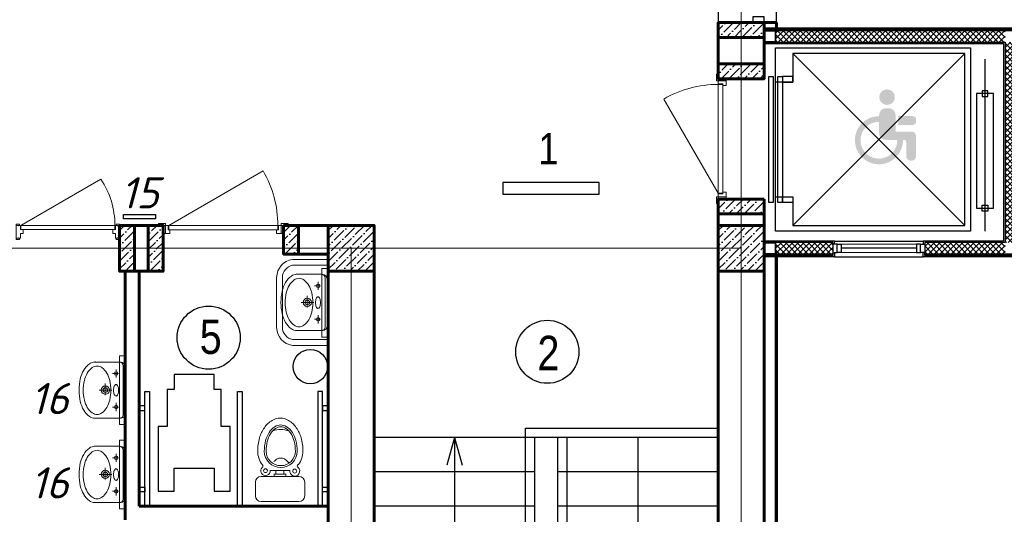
# Model space of a CAD drawing. Header units: millimetres. Extents: x -257011 to 237647566, y 2784933 to 6706507.
# Tile 172 of 256: x 9666573 to 9675157, y 5112970 to 5117287. Entities that reach past the tile are written whole.
import ezdxf

# ---------------------------------------------------------------- set-up
doc = ezdxf.new("R2010")
doc.units = ezdxf.units.MM
doc.header["$LTSCALE"] = 1000
doc.linetypes.add('ACAD_ISO10W100', pattern=[18, 12, -3, 0, -3])
doc.linetypes.add('штриховая', pattern=[0.75, 0.5, -0.25])
for name, color, linetype, lineweight in [('Doors', 86, 'Continuous', 13), ('expl', 234, 'Continuous', 13), ('инвалиды', 250, 'Continuous', 40), ('Калонны', 20, 'Continuous', 25), ('Метал', 157, 'Continuous', 30), ('Окна', 170, 'Continuous', 13), ('Размеры', 251, 'Continuous', 18), ('сантехника', 252, 'Continuous', 0)]:
    doc.layers.add(name, color=color, linetype=linetype, lineweight=lineweight)
doc.styles.get("Standard").update_dxf_attribs({"font": 'ARIALN.TTF'})
doc.linetypes.add('FENCELINE1', pattern='A,6.35,-2.54,[133,ltypeshp.shx,S=2.54,R=0,X=-2.54,Y=0],-2.54,25.4', length=36.83)

# ---------------------------------------------------------------- blocks, each defined once
blk = doc.blocks.new('Раковина')
at = {"layer": 'сантехника'}
for p, q in [((-272.7, -142), (-272.7, 108.5)), ((272.7, 108.5), (272.7, -142)), ((49.5, 1.4), (-63, 1.4)), ((0, -61.3), (0, 61.3)), ((-161, -127), (-161, -69.9)), ((164.1, -127), (164.1, -69.9)), ((-239.8, -172), (0, -172)), ((-121.4, -104.1), (-200.6, -104.1)), ((239.8, -172), (0, -172)), ((203.6, -104.1), (124.5, -104.1)), ((0, -192), (-222.7, -192)), ((222.7, -192), (0, -192))]:
    blk.add_line(p, q, dxfattribs=at)
for centre, radius in [((0, 1.4), 39.9), ((0, 1.4), 22.4), ((-161, -104.1), 17.1), ((164.1, -104.1), 17.1)]:
    blk.add_circle(centre, radius, dxfattribs=at)
for centre, radius, start, end in [((-95.9, 39.7), 197.4, 119.66302, 143.97221), ((-39.1, -60), 312.1, 103.2739, 119.66302), ((-30.9, -59.3), 270.9, 103.2739, 119.66302), ((-1.8, -218.2), 474.6, 90, 103.2739), ((1.5, -196.6), 412, 90, 103.2739), ((-1.8, -218.2), 474.6, 89.78551, 90), ((1.8, -218.2), 474.6, 90, 90.21449), ((1.5, -196.6), 412, 76.7261, 90), ((1.8, -218.2), 474.6, 76.7261, 90), ((33.9, -59.3), 270.9, 60.33698, 76.7261), ((39.1, -60), 312.1, 60.33698, 76.7261), ((95.9, 39.7), 197.4, 36.02779, 60.33698), ((-181.5, 102), 91.5, 143.97221, 180), ((-181.5, 102), 91.5, 180, 184.11956), ((-154.5, 81.3), 79.4, 143.97221, 180), ((-80.1, 27.3), 171.3, 119.66302, 143.97221), ((83.2, 27.3), 171.3, 36.02779, 60.33698), ((157.6, 81.3), 79.4, 0, 36.02779), ((181.5, 102), 91.5, 0, 36.02779), ((181.5, 102), 91.5, 355.88044, 0), ((-154.5, 81.3), 79.4, 180, 216.02779), ((-80.1, 135.4), 171.3, 216.02779, 240.33698), ((83.2, 135.4), 171.3, 299.66302, 323.97221), ((157.6, 81.3), 79.4, 323.97221, 0), ((-30.9, 221.9), 270.9, 240.33698, 256.7261), ((1.5, 359.2), 412, 256.7261, 270), ((-43.2, -102.7), 11.5, 136.14298, 180), ((-22.1, -123.1), 40.8, 113.31982, 136.14298), ((-7.8, -156), 76.8, 100.12395, 113.31982), ((1.5, -208.6), 130.2, 90, 100.12395), ((1.5, 359.2), 412, 270, 283.2739), ((1.5, -208.6), 130.2, 79.87605, 90), ((10.9, -156), 76.8, 66.68018, 79.87605), ((25.2, -123.1), 40.8, 43.85702, 66.68018), ((46.3, -102.7), 11.5, 0, 43.85702), ((33.9, 221.9), 270.9, 283.2739, 299.66302), ((-235.8, -135.2), 37.1, 180, 270), ((-222.7, -142), 50, 180, 270), ((-43.2, -102.7), 11.5, 180, 223.85702), ((-22.1, -82.4), 40.8, 223.85702, 246.68018), ((-7.8, -49.4), 76.8, 246.68018, 259.87605), ((1.5, 3.2), 130.2, 259.87605, 270), ((1.5, 3.2), 130.2, 270, 280.12395), ((10.9, -49.4), 76.8, 280.12395, 293.31982), ((25.2, -82.4), 40.8, 293.31982, 316.14298), ((46.3, -102.7), 11.5, 316.14298, 0), ((222.7, -142), 50, 270, 0), ((235.8, -135.2), 37.1, 270, 0)]:
    blk.add_arc(centre, radius, start, end, dxfattribs=at)
blk = doc.blocks.new('iuluiluiiul')
at = {"layer": 'Doors'}
blk.add_line((1534768.5, 1631198.4), (1533945.7, 1630723.4), dxfattribs=at)
for points in [[(1533768.5, 1631268.4), (1533788.5, 1631268.4), (1533788.5, 1631198.4), (1533768.5, 1631198.4)], [(1533828.5, 1631238.4), (1533828.5, 1631268.4), (1533788.5, 1631268.4), (1533788.5, 1631198.4), (1533813.5, 1631198.4), (1533813.5, 1631238.4)], [(1534758.5, 1631238.4), (1534758.5, 1631268.4), (1534798.5, 1631268.4), (1534798.5, 1631198.4), (1534773.5, 1631198.4), (1534773.5, 1631238.4)], [(1534818.5, 1631268.4), (1534798.5, 1631268.4), (1534798.5, 1631198.4), (1534818.5, 1631198.4)], [(1533728.5, 1631198.4), (1533788.5, 1631198.4), (1533788.5, 1631183.4), (1533728.5, 1631183.4)], [(1533818.5, 1631238.4), (1534768.5, 1631238.4), (1534768.5, 1631198.4), (1533818.5, 1631198.4)], [(1534798.5, 1631198.4), (1534858.5, 1631198.4), (1534858.5, 1631183.4), (1534798.5, 1631183.4)]]:
    blk.add_lwpolyline(points, close=True, dxfattribs=at)
blk.add_arc((1534768.5, 1631198.4), 950, 180, 210, dxfattribs=at)
blk = doc.blocks.new('iuluiluiliu')
at = {"layer": 'Doors'}
for p, q in [((577356.5, 791372.6), (577356.5, 791341.2)), ((577368.5, 791372.6), (577356.5, 791372.6)), ((577368.5, 791372.6), (577493.5, 791372.6)), ((577368.5, 791372.6), (577368.5, 791355.3)), ((577368.5, 791372.6), (577368.5, 791372.6)), ((577493.5, 791372.6), (577493.5, 791355.3)), ((577493.5, 791372.6), (577493.5, 791355.3)), ((577493.5, 791372.6), (577493.5, 791372.6)), ((577493.5, 791372.6), (577505.5, 791372.6)), ((577505.5, 791372.6), (577505.5, 791341.2)), ((577368.5, 791341.2), (577356.5, 791341.2)), ((577368.5, 791355.3), (577374, 791355.3)), ((577368.5, 791350.5), (577368.5, 791332.6)), ((577368.5, 791350.5), (577374, 791350.5)), ((577368.5, 791332.6), (577408.5, 791332.6)), ((577368.5, 790417.4), (577368.5, 791327.8)), ((577368.5, 791327.8), (577408.5, 791327.8)), ((577374, 791355.3), (577374, 791350.5)), ((577408.5, 791307.5), (577408.5, 791332.6)), ((577408.5, 790412.6), (577408.5, 791307.5)), ((577408.5, 791307.5), (577448.5, 791307.5)), ((577448.5, 791332.6), (577448.5, 791307.5)), ((577448.5, 791332.6), (577493.5, 791332.6)), ((577488, 791355.3), (577488, 791350.5)), ((577493.5, 791355.3), (577488, 791355.3)), ((577493.5, 791350.5), (577488, 791350.5)), ((577493.5, 791350.5), (577493.5, 791332.6)), ((577493.5, 791341.2), (577505.5, 791341.2)), ((577368.5, 790417.4), (576920.8, 791192.9)), ((577368.5, 790417.4), (577408.5, 790417.4)), ((577408.5, 790437.8), (577448.5, 790437.8)), ((577448.5, 790412.6), (577448.5, 790437.8)), ((577356.5, 790372.6), (577356.5, 790404)), ((577368.5, 790404), (577356.5, 790404)), ((577368.5, 790372.6), (577356.5, 790372.6)), ((577368.5, 790412.6), (577408.5, 790412.6)), ((577368.5, 790394.8), (577368.5, 790412.6)), ((577368.5, 790394.8), (577374, 790394.8)), ((577368.5, 790372.6), (577368.5, 790389.9)), ((577368.5, 790389.9), (577374, 790389.9)), ((577368.5, 790372.6), (577493.5, 790372.6)), ((577368.5, 790372.6), (577368.5, 790372.6)), ((577374, 790389.9), (577374, 790394.8)), ((577448.5, 790412.6), (577493.5, 790412.6)), ((577493.5, 790394.8), (577488, 790394.8)), ((577488, 790389.9), (577488, 790394.8)), ((577493.5, 790389.9), (577488, 790389.9)), ((577493.5, 790394.8), (577493.5, 790412.6)), ((577493.5, 790404), (577505.5, 790404)), ((577493.5, 790372.6), (577493.5, 790389.9)), ((577493.5, 790372.6), (577493.5, 790389.9)), ((577493.5, 790372.6), (577493.5, 790372.6)), ((577493.5, 790372.6), (577505.5, 790372.6)), ((577505.5, 790372.6), (577505.5, 790404))]:
    blk.add_line(p, q, dxfattribs=at)
blk.add_arc((577368.5, 790517.4), 810.4, 90, 123.53724, dxfattribs=at)
blk = doc.blocks.new('*U1459')
at = {"layer": 'Окна', "color": 5, "lineweight": 30}
for points in [[(55, 5), (10, 5), (10, 95), (55, 95)], [(55, 5), (100, 5), (100, 95), (55, 95)], [(965, 5), (920, 5), (920, 95), (965, 95)], [(965, 5), (1010, 5), (1010, 95), (965, 95)]]:
    blk.add_lwpolyline(points, close=True, dxfattribs=at)
at = {"layer": 'Окна', "color": 154, "ltscale": 0.5}
blk.add_lwpolyline([(100, 95), (920, 95), (920, 5), (100, 5)], close=True, dxfattribs=at)
at = {"layer": 'Окна', "color": 5, "lineweight": 30}
blk.add_lwpolyline([(100, 50), (920, 50)], dxfattribs=at)
blk = doc.blocks.new('42')
at = {"layer": 'сантехника', "lineweight": 15, "ltscale": 5}
for p, q in [((16810563.9, -7009132.9), (16810563.9, -7008802.9)), ((16810563.9, -7009132.9), (16810563.9, -7008802.9)), ((16810613.9, -7008752.9), (16810733.9, -7008752.9)), ((16810613.9, -7008752.9), (16810733.9, -7008752.9)), ((16810783.9, -7008802.9), (16810783.9, -7009132.9)), ((16810783.9, -7008802.9), (16810783.9, -7009132.9)), ((16810836.8, -7008930.3), (16810836.8, -7008883.1)), ((16810836.8, -7008930.3), (16810836.8, -7008883.1)), ((16810783.9, -7008918.1), (16810804.6, -7008918.1)), ((16810783.9, -7009017.7), (16810783.9, -7008918.1)), ((16810783.9, -7008918.1), (16810804.6, -7008918.1)), ((16810783.9, -7009017.7), (16810783.9, -7008918.1)), ((16810804.6, -7008918.1), (16810804.6, -7008930.3)), ((16810804.6, -7008918.1), (16810804.6, -7008930.3)), ((16810804.6, -7008930.3), (16810836.8, -7008930.3)), ((16810804.6, -7008930.3), (16810804.6, -7009002)), ((16810804.6, -7008930.3), (16810836.8, -7008930.3)), ((16810804.6, -7008930.3), (16810804.6, -7009002)), ((16810836.8, -7009002), (16810836.8, -7008930.3)), ((16810836.8, -7009002), (16810836.8, -7008930.3)), ((16810804.6, -7009017.7), (16810783.9, -7009017.7)), ((16810804.6, -7009017.7), (16810783.9, -7009017.7)), ((16810804.6, -7009002), (16810804.6, -7009017.7)), ((16810838.9, -7009002), (16810804.6, -7009002)), ((16810804.6, -7009002), (16810804.6, -7009017.7)), ((16810838.9, -7009002), (16810804.6, -7009002)), ((16810836.8, -7009053.1), (16810836.8, -7009002)), ((16810836.8, -7009053.1), (16810836.8, -7009002)), ((16810733.9, -7009182.9), (16810613.9, -7009182.9)), ((16810733.9, -7009182.9), (16810613.9, -7009182.9))]:
    blk.add_line(p, q, dxfattribs=at)
for centre, radius in [((16810833.5, -7008841.6), 16.8), ((16810833.5, -7008841.6), 16.8), ((16810829.9, -7009096.1), 17.7), ((16810829.9, -7009096.1), 17.7)]:
    blk.add_circle(centre, radius, dxfattribs=at)
for centre, radius, start, end in [((16810613.9, -7008802.9), 50, 90, 180), ((16810613.9, -7008802.9), 50, 90, 180), ((16810733.9, -7008802.9), 50, 0, 90), ((16810733.9, -7008802.9), 50, 0, 90), ((16810833.5, -7008841.6), 41.7, 46.35612, 274.52336), ((16810833.5, -7008841.6), 41.7, 46.35612, 274.52336), ((16810875.1, -7008804), 14.8, 210.13159, 329.86841), ((16810875.1, -7008804), 14.8, 210.13159, 329.86841), ((16811005, -7008970.5), 197.2, 90, 126.62756), ((16811005, -7008970.5), 197.2, 90, 126.62756), ((16811005, -7008970.5), 197.2, 90, 126.62756), ((16811005, -7008970.5), 197.2, 90, 126.62756), ((16811005, -7009191.7), 418.4, 74.15338, 90), ((16811005, -7009191.7), 418.4, 74.15338, 90), ((16811005, -7009191.7), 418.4, 74.15338, 90), ((16811005, -7009191.7), 418.4, 74.15338, 90), ((16811035.9, -7009082.9), 305.2, 55.5781, 74.15338), ((16811005, -7008974.1), 143.4, 90, 270), ((16811005, -7008974.1), 143.4, 90, 270), ((16811005, -7008974.1), 127.3, 90, 270), ((16811005, -7008974.1), 127.3, 90, 270), ((16811005, -7009191.8), 361.1, 75.39607, 90), ((16811005, -7009191.8), 361.1, 75.39607, 90), ((16811005, -7009199), 352.3, 76.03958, 90), ((16811005, -7009199), 352.3, 76.03958, 90), ((16811032.6, -7009088), 237.8, 59.02951, 76.03958), ((16811032.6, -7009088), 237.8, 59.02951, 76.03958), ((16811033, -7009084.4), 250.1, 57.82878, 75.39607), ((16811033, -7009084.4), 250.1, 57.82878, 75.39607), ((16811074.6, -7009017.9), 156.2, 34.61235, 59.02951), ((16811074.6, -7009017.9), 156.2, 34.61235, 59.02951), ((16811075.6, -7009016.6), 170.1, 33.36464, 57.82878), ((16811075.6, -7009016.6), 170.1, 33.36464, 57.82878), ((16811083.1, -7009014), 221.7, 31.15077, 55.5781), ((16811155.1, -7008970.5), 137.7, 0, 31.15077), ((16810858.9, -7008981.6), 86.5, 26.34532, 50.08984), ((16810858.9, -7008981.6), 86.5, 26.34532, 50.08984), ((16810873.2, -7008974.5), 70.5, 0, 26.34532), ((16810873.2, -7008974.5), 70.5, 0, 26.34532), ((16810873.2, -7008974.5), 70.5, 333.65468, 0), ((16810873.2, -7008974.5), 70.5, 333.65468, 0), ((16810980.2, -7008972.3), 213, 339.99951, 18.48455), ((16810980.2, -7008972.3), 213, 339.99951, 18.48455), ((16811138.2, -7008974.1), 78.9, 0, 34.61235), ((16811138.2, -7008974.1), 78.9, 0, 34.61235), ((16811138.2, -7008974.1), 78.9, 325.38765, 0), ((16811138.2, -7008974.1), 78.9, 325.38765, 0), ((16811140.3, -7008974.1), 92.6, 0, 33.36464), ((16811140.3, -7008974.1), 92.6, 0, 33.36464), ((16811140.3, -7008974.1), 92.6, 326.63536, 0), ((16811140.3, -7008974.1), 92.6, 326.63536, 0), ((16811155.1, -7008970.5), 137.7, 328.84923, 0), ((16810829.9, -7009096.1), 43.6, 80.82075, 316.57286), ((16810829.9, -7009096.1), 43.6, 80.82075, 316.57286), ((16810849.6, -7008956.3), 101, 299.23771, 309.91016), ((16810849.6, -7008956.3), 101, 299.23771, 309.91016), ((16810858.9, -7008967.4), 86.5, 309.91016, 333.65468), ((16810858.9, -7008967.4), 86.5, 309.91016, 333.65468), ((16811032.6, -7008860.1), 237.8, 283.96042, 300.97049), ((16811032.6, -7008860.1), 237.8, 283.96042, 300.97049), ((16811074.6, -7008930.2), 156.2, 300.97049, 325.38765), ((16811074.6, -7008930.2), 156.2, 300.97049, 325.38765), ((16811075.6, -7008931.5), 170.1, 302.17122, 326.63536), ((16811075.6, -7008931.5), 170.1, 302.17122, 326.63536), ((16811083.1, -7008927), 221.7, 304.4219, 328.84923), ((16811083.1, -7008927), 221.7, 304.4219, 328.84923), ((16810613.9, -7009132.9), 50, 180, 270), ((16810613.9, -7009132.9), 50, 180, 270), ((16810733.9, -7009132.9), 50, 270, 0), ((16810733.9, -7009132.9), 50, 270, 0), ((16810873.9, -7009130.9), 13.6, 20.6387, 159.3613), ((16810873.9, -7009130.9), 13.6, 20.6387, 159.3613), ((16811005, -7008970.5), 197.2, 233.37244, 270), ((16811005, -7008970.5), 197.2, 233.37244, 270), ((16811005, -7008749.1), 352.3, 270, 283.96042), ((16811005, -7008749.1), 352.3, 270, 283.96042), ((16811005, -7008756.3), 361.1, 270, 284.60393), ((16811005, -7008756.3), 361.1, 270, 284.60393), ((16811005, -7008749.3), 418.4, 270, 285.84662), ((16811005, -7008749.3), 418.4, 270, 285.84662), ((16811033, -7008863.7), 250.1, 284.60393, 302.17122), ((16811033, -7008863.7), 250.1, 284.60393, 302.17122), ((16811035.9, -7008858.1), 305.2, 285.84662, 304.4219), ((16811035.9, -7008858.1), 305.2, 285.84662, 304.4219)]:
    blk.add_arc(centre, radius, start, end, dxfattribs=at)
at = {"layer": 'сантехника', "lineweight": 5}
for centre, radius, start, end in [((16811035.9, -7009082.9), 305.2, 55.5781, 74.15338), ((16811083.1, -7009014), 221.7, 31.15077, 55.5781)]:
    blk.add_arc(centre, radius, start, end, dxfattribs=at)

msp = doc.modelspace()

# ---------------------------------------------------------------- hatches: boundary and pattern name
at = {"ltscale": 100}
h = msp.add_hatch(dxfattribs=at)
h.set_pattern_fill('ANSI36', color=256, scale=15, angle=180, style=0)
h.set_pattern_definition([(225, (9729953.31, 6350853.72), (-25.2569703, -92.6088912), [119.0625, -23.8125, 0, -23.8125])])
h.paths.add_polyline_path([(9673063.575, 5117131.788), (9673063.575, 5117261.788), (9672663.575, 5117261.788), (9672663.575, 5117131.788)])
at = {"lineweight": 0}
h = msp.add_hatch(dxfattribs=at)
h.set_pattern_fill('ANSI37', color=46, scale=11, angle=180)
h.set_pattern_definition([(225, (11104792.29, 6751400.49), (24.69570433, -24.69570433), []), (315, (11104792.29, 6751400.49), (24.69570433, 24.69570433), [])])
h.paths.add_polyline_path([(9673163.682, 5117191.788), (9675163.682, 5117191.788), (9675163.682, 5117091.788), (9673163.682, 5117091.788)])
h.paths.add_polyline_path([(9675163.682, 5117091.788), (9675263.682, 5117091.788), (9675263.682, 5115341.788), (9675163.682, 5115341.788)])
h.paths.add_polyline_path([(9674463.682, 5115327.786), (9674463.682, 5115341.788), (9675163.682, 5115341.788), (9675163.682, 5115241.788), (9674463.682, 5115241.788), (9674463.682, 5115255.788)])
h.paths.add_polyline_path([(9673163.682, 5115341.788), (9673663.682, 5115341.788), (9673663.682, 5115327.786), (9673663.682, 5115255.788), (9673663.682, 5115241.788), (9673163.682, 5115241.788)])
at = {"ltscale": 100}
h = msp.add_hatch(dxfattribs=at)
h.set_pattern_fill('ANSI36', color=256, scale=15, angle=180, style=0)
h.set_pattern_definition([(225, (9729953.31, 6351213.72), (-25.2569703, -92.6088912), [119.0625, -23.8125, 0, -23.8125])])
h.paths.add_polyline_path([(9673063.575, 5116771.788), (9673063.575, 5116901.788), (9672663.575, 5116901.788), (9672663.575, 5116771.788)])
h = msp.add_hatch(dxfattribs=at)
h.set_pattern_fill('ANSI36', color=256, scale=15, angle=180, style=0)
h.set_pattern_definition([(225, (9729953.31, 6352393.72), (-25.2569703, -92.6088912), [119.0625, -23.8125, 0, -23.8125])])
h.paths.add_polyline_path([(9673063.575, 5115591.788), (9673063.575, 5115721.788), (9672663.575, 5115721.788), (9672663.575, 5115591.788)])
h = msp.add_hatch(dxfattribs=at)
h.set_pattern_fill('ANSI36', color=256, scale=15, style=0)
h.set_pattern_definition([(45, (9803615.837, 4387427.786), (25.2569703, 92.6088912), [119.0625, -23.8125, 0, -23.8125])])
h.paths.add_polyline_path([(9667573.575, 5115491.788), (9667443.575, 5115491.788), (9667443.575, 5115091.788), (9667573.575, 5115091.788)])
h = msp.add_hatch(dxfattribs=at)
h.set_pattern_fill('ANSI36', color=256, scale=15, style=0)
h.set_pattern_definition([(45, (9803225.837, 4387427.786), (25.2569703, 92.6088912), [119.0625, -23.8125, 0, -23.8125])])
h.paths.add_polyline_path([(9667823.575, 5115491.788), (9667693.575, 5115491.788), (9667693.575, 5115091.788), (9667823.575, 5115091.788)])
h = msp.add_hatch(dxfattribs=at)
h.set_pattern_fill('ANSI36', color=256, scale=15, style=0)
h.set_pattern_definition([(45, (9804405.837, 4387577.786), (25.2569703, 92.6088912), [119.0625, -23.8125, 0, -23.8125])])
h.paths.add_polyline_path([(9668873.575, 5115241.788), (9669003.575, 5115241.788), (9669003.575, 5115491.788), (9668873.575, 5115491.788)])
h = msp.add_hatch(dxfattribs=at)
h.set_pattern_fill('ANSI36', color=256, scale=15, style=0)
h.set_pattern_definition([(45, (-7378298.976, 14301321.79), (25.25697034, 92.60889125), [119.0625, -23.8125, 0, -23.8125])])
h.paths.add_polyline_path([(9669663.575, 5115091.788), (9669263.575, 5115091.788), (9669263.575, 5115491.788), (9669663.575, 5115491.788)])
h = msp.add_hatch(dxfattribs=at)
h.set_pattern_fill('ANSI36', color=256, scale=15, style=0)
h.set_pattern_definition([(45, (-7374898.976, 14301321.79), (25.25697034, 92.60889125), [119.0625, -23.8125, 0, -23.8125])])
h.paths.add_polyline_path([(9673063.575, 5115091.788), (9672663.575, 5115091.788), (9672663.575, 5115491.788), (9673063.575, 5115491.788)])
at = {"layer": 'инвалиды', "lineweight": 0, "ltscale": 200, "true_color": 0xfab905}
h = msp.add_hatch(color=40, dxfattribs=at)
h.paths.add_polyline_path([(9674065.529, 5116454.499, -0.41421356), (9674125.529, 5116514.499), (9674149.515, 5116514.499, -0.41421356), (9674209.515, 5116454.499), (9674209.515, 5116310.643), (9674350.089, 5116310.643, -0.41421356), (9674387.589, 5116273.143), (9674387.589, 5116094.263, -0.41421356), (9674350.089, 5116056.763), (9674339.872, 5116056.763, -0.41421356), (9674302.372, 5116094.263), (9674302.372, 5116222.208, 0.41421356), (9674287.372, 5116237.208), (9674125.529, 5116237.208, -0.41421356), (9674065.529, 5116297.208)])
h.paths.add_polyline_path([(9674232.94, 5116445.461), (9674358.849, 5116445.461, -0.41421356), (9674388.849, 5116415.461), (9674388.849, 5116398.264, -0.41421356), (9674358.849, 5116368.264), (9674232.94, 5116368.264)])
h.paths.add_polyline_path([(9674065.529, 5116444.544), (9674065.529, 5116395.086, 2.45464577), (9674224.658, 5116237.208), (9674274.12, 5116237.208, -2.44501229)])
h.paths.add_polyline_path([(9674067.772, 5116610.686, -1), (9674202.742, 5116610.686, -1)])

# ---------------------------------------------------------------- linework, layer by layer
at = {"color": 1, "linetype": 'ACAD_ISO10W100', "lineweight": 9, "ltscale": 100}
for p, q in [((9672863.575, 5124591.788), (9672863.575, 5108991.788)), ((9672863.575, 5115291.788), (9653663.575, 5115291.788)), ((9669463.575, 5115291.788), (9669463.575, 5108991.788))]:
    msp.add_line(p, q, dxfattribs=at)
at = {"ltscale": 100}
for p, q in [((9672663.575, 5117861.788), (9672663.575, 5117261.788)), ((9673170.575, 5117261.788), (9673170.575, 5117861.788)), ((9672663.575, 5113641.788), (9669663.575, 5113641.788)), ((9671063.575, 5110641.788), (9671063.575, 5113641.788)), ((9671263.575, 5110641.788), (9671263.575, 5113641.788)), ((9671063.575, 5113341.788), (9669663.575, 5113341.788)), ((9672663.575, 5113341.788), (9671263.575, 5113341.788)), ((9671063.575, 5113041.788), (9669663.575, 5113041.788)), ((9672663.575, 5113041.788), (9671263.575, 5113041.788))]:
    msp.add_line(p, q, dxfattribs=at)
at = {"lineweight": 60, "ltscale": 100}
for p, q in [((9672663.575, 5117261.788), (9672663.575, 5116771.788)), ((9672663.575, 5117261.788), (9673063.575, 5117261.788)), ((9673063.575, 5117261.788), (9673063.575, 5116771.788)), ((9672663.575, 5116771.788), (9673063.575, 5116771.788)), ((9672663.575, 5115721.788), (9672663.575, 5109191.788)), ((9672663.575, 5115721.788), (9673063.575, 5115721.788)), ((9667823.575, 5115491.788), (9667443.575, 5115491.788)), ((9667443.575, 5115091.788), (9667443.575, 5115491.788)), ((9667823.575, 5115091.788), (9667823.575, 5115491.788)), ((9669663.575, 5115491.788), (9668873.575, 5115491.788)), ((9668873.575, 5115241.788), (9668873.575, 5115491.788)), ((9669663.575, 5109191.788), (9669663.575, 5115491.788)), ((9669263.575, 5115241.788), (9668873.575, 5115241.788)), ((9667823.575, 5115091.788), (9667443.575, 5115091.788)), ((9667493.575, 5115091.788), (9667493.575, 5112921.788)), ((9667613.575, 5115091.788), (9667613.575, 5113041.788)), ((9669263.575, 5109191.788), (9669263.575, 5115091.788)), ((9667613.575, 5113041.788), (9669263.575, 5113041.788))]:
    msp.add_line(p, q, dxfattribs=at)
at = {"color": 0, "lineweight": 25}
for p, q in [((9673676.182, 5115354.288), (9674451.182, 5115354.288)), ((9673676.182, 5115216.788), (9674451.182, 5115216.788))]:
    msp.add_line(p, q, dxfattribs=at)
at = {"color": 5}
msp.add_lwpolyline([(9673063.575, 5117261.788), (9673063.575, 5117311.788), (9672963.575, 5117311.788), (9672963.575, 5117261.788)], close=True, dxfattribs=at)
at = {"color": 252, "lineweight": 60, "ltscale": 100}
for points in [[(9673063.575, 5117261.788), (9673170.575, 5117261.788)], [(9673170.575, 5117261.788), (9673170.575, 5117216.788)], [(9671863.575, 5108684.788), (9673170.575, 5108684.788), (9673170.575, 5115216.788)]]:
    msp.add_lwpolyline(points, dxfattribs=at)
at = {"color": 46, "lineweight": 30}
for points in [[(9673063.575, 5117191.788), (9673063.682, 5117216.788), (9675288.682, 5117216.788), (9675288.682, 5115216.788), (9674451.182, 5115216.788), (9674451.182, 5115255.788)], [(9673063.682, 5117204.288), (9675276.182, 5117204.288), (9675276.182, 5115229.288), (9674463.682, 5115229.288), (9674463.682, 5115255.786)], [(9673063.682, 5117091.788), (9673063.682, 5117079.288), (9675151.182, 5117079.288), (9675151.182, 5115354.288), (9674451.182, 5115354.288), (9674451.182, 5115327.786)], [(9673676.182, 5115327.786), (9673676.182, 5115354.288), (9673063.682, 5115354.288), (9673063.682, 5115341.788)], [(9673663.682, 5115327.786), (9673663.682, 5115341.788), (9673063.682, 5115341.788)], [(9673676.182, 5115255.788), (9673676.182, 5115216.788), (9673063.682, 5115216.788)], [(9673663.682, 5115255.785), (9673663.682, 5115229.288), (9673063.682, 5115229.288)]]:
    msp.add_lwpolyline(points, dxfattribs=at)
at = {"color": 32, "lineweight": 30, "ltscale": 100}
for points in [[(9673163.575, 5117261.788), (9673163.575, 5117216.788)], [(9671863.575, 5108691.788), (9673163.575, 5108691.788), (9673163.575, 5115216.788)]]:
    msp.add_lwpolyline(points, dxfattribs=at)
at = {"color": 46, "lineweight": 25}
for points in [[(9673063.682, 5117191.788), (9675263.682, 5117191.788), (9675263.682, 5115241.788), (9674463.682, 5115241.788)], [(9673063.682, 5117091.788), (9675163.682, 5117091.788), (9675163.682, 5115341.788), (9674463.682, 5115341.788), (9674463.682, 5115327.786)], [(9673663.682, 5115241.788), (9673063.682, 5115241.788)]]:
    msp.add_lwpolyline(points, dxfattribs=at)
at = {"color": 0, "ltscale": 100}
for points in [[(9673163.682, 5115441.788), (9673163.682, 5117041.788), (9674863.682, 5117041.788), (9674863.682, 5115441.788)], [(9673143.682, 5116791.788), (9673143.682, 5115691.788), (9673103.682, 5115691.788), (9673103.682, 5116791.788)], [(9673223.682, 5116791.788), (9673223.682, 5115691.788), (9673183.682, 5115691.788), (9673183.682, 5116791.788)], [(9673223.682, 5116791.788), (9673223.682, 5116741.788), (9673313.682, 5116741.788), (9673313.682, 5116791.788)], [(9674913.682, 5115641.788), (9675063.682, 5115641.788), (9675063.682, 5116641.788), (9674913.682, 5116641.788)], [(9674963.682, 5116616.788), (9675013.682, 5116616.788), (9675013.682, 5116666.788), (9674963.682, 5116666.788)], [(9673223.682, 5115691.788), (9673223.682, 5115741.788), (9673313.682, 5115741.788), (9673313.682, 5115691.788)], [(9674963.682, 5115666.788), (9675013.682, 5115666.788), (9675013.682, 5115616.788), (9674963.682, 5115616.788)]]:
    msp.add_lwpolyline(points, close=True, dxfattribs=at)
for points in [[(9673163.682, 5115741.788), (9673313.682, 5115741.788), (9673313.682, 5115491.788), (9674813.682, 5115491.788), (9674813.682, 5116991.788), (9673313.682, 5116991.788), (9673313.682, 5116741.788), (9673163.682, 5116741.788)], [(9674813.682, 5116991.788), (9673313.682, 5115491.788)], [(9673313.682, 5116991.788), (9674813.682, 5115491.788)], [(9674988.682, 5116941.788), (9674988.682, 5115441.788)]]:
    msp.add_lwpolyline(points, dxfattribs=at)
at = {"ltscale": 100}
for points in [[(9671625.097, 5115864.477), (9670785.097, 5115864.477), (9670785.097, 5115764.477), (9671625.097, 5115764.477)], [(9667476.982, 5115587.421), (9667756.982, 5115587.421), (9667756.982, 5115547.421), (9667476.982, 5115547.421)]]:
    msp.add_lwpolyline(points, close=True, dxfattribs=at)
at = {"lineweight": 60, "ltscale": 100}
msp.add_lwpolyline([(9673063.575, 5115721.788), (9673063.575, 5108791.788), (9671863.575, 5108791.788)], dxfattribs=at)
at = {"lineweight": 0, "ltscale": 100}
for points in [[(9669263.575, 5115193.868), (9668952.581, 5115193.868)], [(9669263.575, 5115143.868), (9668952.581, 5115143.868)], [(9668813.575, 5115034.495), (9668813.575, 5114601.112)], [(9668863.575, 5115037.672), (9668863.575, 5114601.112)], [(9669263.575, 5114494.916), (9668952.581, 5114494.916)], [(9669263.575, 5114444.916), (9668952.581, 5114444.916)]]:
    msp.add_lwpolyline(points, dxfattribs=at)
for points in [[(9669257.416, 5114515.25), (9669207.416, 5114515.25), (9669207.416, 5115115.25), (9669257.416, 5115115.25)], [(9667493.575, 5113754.194), (9667443.575, 5113754.194), (9667443.575, 5114354.194), (9667493.575, 5114354.194)], [(9667493.575, 5113018.754), (9667443.575, 5113018.754), (9667443.575, 5113618.754), (9667493.575, 5113618.754)]]:
    msp.add_lwpolyline(points, close=True, dxfattribs=at)
at = {"linetype": 'штриховая', "ltscale": 7}
msp.add_lwpolyline([(9667919.176, 5114191.817), (9667919.176, 5114058.513), (9667859.473, 5114058.513), (9667859.473, 5113735.525), (9667779.891, 5113735.525), (9667779.891, 5113171.817), (9667919.176, 5113171.817), (9667919.176, 5113371.817), (9668269.176, 5113371.817), (9668269.176, 5113171.817), (9668408.46, 5113171.817), (9668408.46, 5113735.525), (9668328.878, 5113735.525), (9668328.878, 5114058.513), (9668269.176, 5114058.513), (9668269.176, 5114191.817)], close=True, dxfattribs=at)
for points in [[(9667663.575, 5113041.856), (9667663.684, 5114041.817), (9667703.684, 5114041.817), (9667703.575, 5113041.856)], [(9668472, 5113041.856), (9668472.109, 5114041.817), (9668512.109, 5114041.817), (9668512, 5113041.856)], [(9669213.575, 5113041.856), (9669213.466, 5114041.817), (9669173.466, 5114041.817), (9669173.575, 5113041.856)], [(9667613.575, 5113916.543), (9667613.575, 5113876.543), (9667663.575, 5113876.543), (9667663.575, 5113916.543)], [(9669213.48, 5113916.717), (9669213.48, 5113876.717), (9669263.48, 5113876.717), (9669263.48, 5113916.717)], [(9667613.575, 5113167.131), (9667613.575, 5113207.131), (9667663.575, 5113207.131), (9667663.575, 5113167.131)], [(9669213.48, 5113167.305), (9669213.48, 5113207.305), (9669263.48, 5113207.305), (9669263.48, 5113167.305)]]:
    msp.add_lwpolyline(points, close=True)
at = {"color": 204, "linetype": 'FENCELINE1', "lineweight": 30, "ltscale": 20}
msp.add_lwpolyline([(9671343.575, 5113641.788), (9671343.575, 5110561.788), (9670983.575, 5110561.788), (9670983.575, 5113721.788), (9672663.575, 5113721.788)], dxfattribs=at)
at = {"ltscale": 100}
msp.add_circle((9669107.482, 5114259.54), 150, dxfattribs=at)
at = {"lineweight": 0, "ltscale": 100}
for centre, radius, start, end in [((9668972.619, 5115036.084), 159.052, 97.2374521, 179.4276216), ((9668973.908, 5115035.596), 110.353, 101.1432822, 178.9216598), ((9668972.619, 5114602.701), 159.052, 180.5723784, 262.7625479), ((9668973.908, 5114603.189), 110.353, 181.0783402, 258.8567178)]:
    msp.add_arc(centre, radius, start, end, dxfattribs=at)
at = {"layer": 'expl', "lineweight": 30}
for p, q in [((9670363.575, 5113641.788), (9670296.403, 5113398.709)), ((9670363.575, 5113641.788), (9670430.746, 5113398.709)), ((9670363.575, 5113641.788), (9670363.575, 5110641.788)), ((9671963.575, 5113641.788), (9671963.575, 5110641.788))]:
    msp.add_line(p, q, dxfattribs=at)
for centre in [(9668220.761, 5114512.045), (9671173.575, 5114388.49)]:
    msp.add_circle(centre, 275.112, dxfattribs=at)
at = {"layer": 'Метал', "color": 0, "lineweight": 30}
for points in [[(9673163.682, 5117091.788), (9673063.682, 5117091.788), (9673063.682, 5117191.788), (9673163.682, 5117191.788)], [(9673163.682, 5115241.788), (9673063.682, 5115241.788), (9673063.682, 5115341.788), (9673163.682, 5115341.788)]]:
    msp.add_lwpolyline(points, close=True, dxfattribs=at)
at = {"layer": 'Метал', "color": 0, "lineweight": 25}
for points in [[(9673160.682, 5117094.788), (9673066.682, 5117094.788), (9673066.682, 5117188.788), (9673160.682, 5117188.788)], [(9673160.682, 5115244.788), (9673066.682, 5115244.788), (9673066.682, 5115338.788), (9673160.682, 5115338.788)]]:
    msp.add_lwpolyline(points, close=True, dxfattribs=at)
at = {"layer": 'Размеры', "lineweight": 60, "ltscale": 5}
for points in [[(9673063.575, 5117261.788), (9673063.575, 5117131.788), (9672663.575, 5117131.788), (9672663.575, 5117261.788)], [(9673063.575, 5116901.788), (9673063.575, 5116771.788), (9672663.575, 5116771.788), (9672663.575, 5116901.788)], [(9673063.575, 5115721.788), (9673063.575, 5115591.788), (9672663.575, 5115591.788), (9672663.575, 5115721.788)], [(9667443.575, 5115491.788), (9667573.575, 5115491.788), (9667573.575, 5115091.788), (9667443.575, 5115091.788)], [(9667693.575, 5115491.788), (9667823.575, 5115491.788), (9667823.575, 5115091.788), (9667693.575, 5115091.788)], [(9668873.575, 5115491.788), (9669003.575, 5115491.788), (9669003.575, 5115241.788), (9668873.575, 5115241.788)], [(9669263.575, 5115491.788), (9669663.575, 5115491.788), (9669663.575, 5115091.788), (9669263.575, 5115091.788)], [(9672663.575, 5115491.788), (9673063.575, 5115491.788), (9673063.575, 5115091.788), (9672663.575, 5115091.788)]]:
    msp.add_lwpolyline(points, close=True, dxfattribs=at)

# ---------------------------------------------------------------- block references
at = {"lineweight": 60}
for p, rotation in [((8041465.148, 6650540.253), 270), ((11202642.04, 6746690.215), 180)]:
    msp.add_blockref('iuluiluiiul', p, dxfattribs=dict(at, rotation=rotation))
at = {"xscale": 0.9000000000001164, "yscale": 0.9000000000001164, "zscale": 0.9000000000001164, "rotation": 270}
msp.add_blockref('iuluiluiliu', (8955208.212, 5635123.449), dxfattribs=at)
at = {"rotation": 90.00000000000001}
msp.add_blockref('42', (2659875.043, -11697482.67), dxfattribs=at)
at = {"layer": 'Окна', "lineweight": 25, "xscale": 0.7999792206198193, "yscale": 0.7999792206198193, "zscale": 0.7999792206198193, "rotation": 179.9999972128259}
msp.add_blockref('*U1459', (9674471.682, 5115331.786), dxfattribs=at)
at = {"layer": 'сантехника', "extrusion": (0, 0, -1), "xscale": 0.8990186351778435, "yscale": 0.8990186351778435, "zscale": -0.8990186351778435, "rotation": 270}
for p in [(-9669081.624, 5114819.392), (-9667320.943, 5114054.194), (-9667320.943, 5113318.754)]:
    msp.add_blockref('Раковина', p, dxfattribs=at)

# ---------------------------------------------------------------- texts
at = {"lineweight": 9, "char_height": 300, "width": 349.18984, "attachment_point": 3}
for s, insert in [('5', (9668334.263, 5114670.19)), ('2', (9671278.581, 5114528.181))]:
    msp.add_mtext(s, dxfattribs=dict(at, insert=insert))
at = {"layer": 'Калонны', "char_height": 271.656}
for s, insert, attachment_point in [('{\\C150; \\C1;1}', (9671268.647, 5116296.772), 3), ('{\\fArial|b0|i0|c204|p34;\\C150; \\fISOCPEUR|b0|i1|c204|p34;\\C1;15}', (9667786.629, 5115911.959), 3), ('{\\fArial|b0|i0|c204|p34;\\C150; \\fISOCPEUR|b0|i1|c204|p34;\\C1;16}', (9666999.622, 5113844.512), 9), ('{\\fArial|b0|i0|c204|p34;\\C150; \\fISOCPEUR|b0|i1|c204|p34;\\C1;16}', (9666999.622, 5113109.071), 9)]:
    msp.add_mtext(s, dxfattribs=dict(at, insert=insert, attachment_point=attachment_point))

doc.saveas('drawing.dxf')
